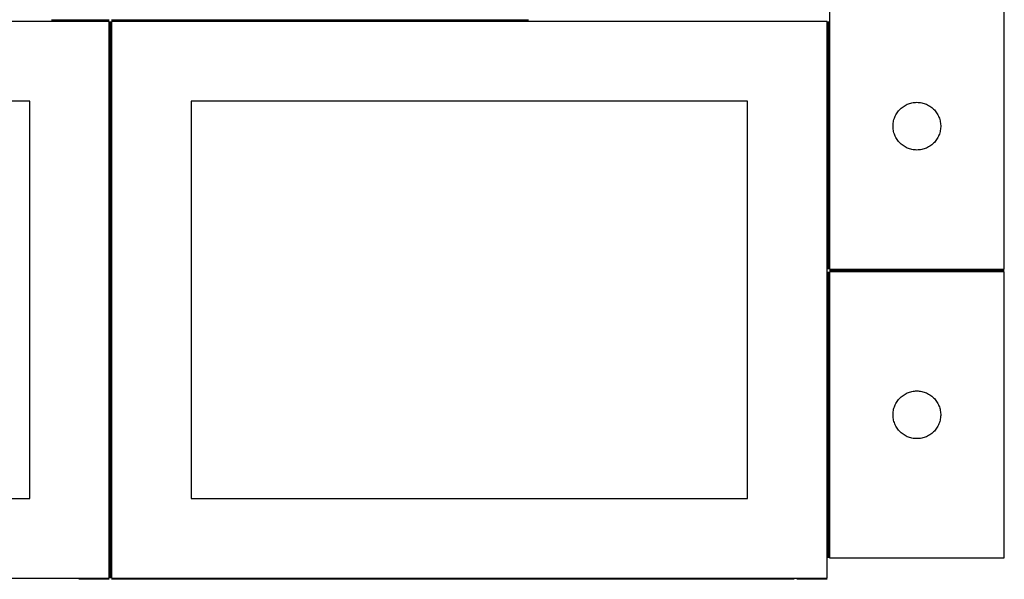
# Model space of a CAD drawing. Header units: millimetres. Extents: x 7 to 1493, y 7 to 2993.
# Tile 8 of 13: x 872 to 1492, y 1763 to 2115. Entities that reach past the tile are written whole.
import ezdxf

# ---------------------------------------------------------------- set-up
doc = ezdxf.new("R2010")
doc.units = ezdxf.units.MM
doc.layers.add('COMMON', color=5, linetype='CONTINUOUS', true_color=0x0000ff)
doc.layers.add('CUT', color=7, linetype='CONTINUOUS', true_color=0x000000)

msp = doc.modelspace()

# ---------------------------------------------------------------- linework, layer by layer
at = {"layer": 'COMMON'}
for p, q in [((928.633958, 2114.873916), (892.269282, 2114.873916)), ((929.383959, 1764.123915), (929.383959, 2114.123915)), ((1192.269282, 2114.873916), (930.133959, 2114.873916)), ((1380.883959, 2114.123915), (1380.883959, 1958.304593)), ((1491.63396, 1957.554593), (1381.63396, 1957.554593)), ((1380.883959, 1956.804592), (1380.883959, 1776.804592)), ((928.633958, 1763.373915), (909.549609, 1763.373915)), ((1359.549609, 1763.373915), (930.133959, 1763.373915)), ((1380.133959, 1763.373915), (1361.04961, 1763.373915))]:
    msp.add_line(p, q, dxfattribs=at)
at = {"layer": 'CUT'}
for p, q in [((1381.63396, 2138.304593), (1381.63396, 1958.304593)), ((1491.63396, 1958.304593), (1491.63396, 2138.304593)), ((928.633958, 2114.123915), (478.633958, 2114.123915)), ((928.633958, 1764.123915), (928.633958, 2114.123915)), ((1380.133959, 2114.123915), (930.133959, 2114.123915)), ((930.133959, 2114.123915), (930.133959, 1764.123915)), ((1380.133959, 1764.123915), (1380.133959, 2114.123915)), ((878.633958, 2064.123915), (528.633958, 2064.123915)), ((878.633958, 1814.123915), (878.633958, 2064.123915)), ((1330.133959, 2064.123915), (980.133959, 2064.123915)), ((980.133959, 2064.123915), (980.133959, 1814.123915)), ((1330.133959, 1814.123915), (1330.133959, 2064.123915)), ((1431.342678, 2062.340345), (1432.072237, 2062.594123)), ((1432.072237, 2062.594123), (1432.813893, 2062.810008)), ((1432.813893, 2062.810008), (1433.565679, 2062.987428)), ((1433.565679, 2062.987428), (1434.325601, 2063.125911)), ((1434.325601, 2063.125911), (1435.091645, 2063.225091)), ((1435.091645, 2063.225091), (1435.861778, 2063.284704)), ((1435.861778, 2063.284704), (1436.63396, 2063.304593)), ((1436.63396, 2063.304593), (1437.406141, 2063.284704)), ((1437.406141, 2063.284704), (1438.176275, 2063.225091)), ((1438.176275, 2063.225091), (1438.942318, 2063.125911)), ((1438.942318, 2063.125911), (1439.702241, 2062.987428)), ((1439.702241, 2062.987428), (1440.454026, 2062.810008)), ((1440.454026, 2062.810008), (1441.195682, 2062.594123)), ((1441.195682, 2062.594123), (1441.925241, 2062.340345)), ((1423.77424, 2056.026485), (1424.188804, 2056.678248)), ((1424.188804, 2056.678248), (1424.636371, 2057.307807)), ((1424.636371, 2057.307807), (1425.115753, 2057.91349)), ((1425.115753, 2057.91349), (1425.625679, 2058.493693)), ((1425.625679, 2058.493693), (1426.164797, 2059.046875)), ((1426.164797, 2059.046875), (1426.731678, 2059.571572)), ((1426.731678, 2059.571572), (1427.324817, 2060.06639)), ((1427.324817, 2060.06639), (1427.942643, 2060.530018)), ((1427.942643, 2060.530018), (1428.583517, 2060.961226)), ((1428.583517, 2060.961226), (1429.245739, 2061.358871)), ((1429.245739, 2061.358871), (1429.927553, 2061.721899)), ((1429.927553, 2061.721899), (1430.627151, 2062.049346)), ((1430.627151, 2062.049346), (1431.342678, 2062.340345)), ((1441.925241, 2062.340345), (1442.640768, 2062.049346)), ((1442.640768, 2062.049346), (1443.340366, 2061.721899)), ((1443.340366, 2061.721899), (1444.022181, 2061.358871)), ((1444.022181, 2061.358871), (1444.684402, 2060.961226)), ((1444.684402, 2060.961226), (1445.325276, 2060.530018)), ((1445.325276, 2060.530018), (1445.943102, 2060.06639)), ((1445.943102, 2060.06639), (1446.536241, 2059.571572)), ((1446.536241, 2059.571572), (1447.103122, 2059.046875)), ((1447.103122, 2059.046875), (1447.64224, 2058.493693)), ((1447.64224, 2058.493693), (1448.152166, 2057.91349)), ((1448.152166, 2057.91349), (1448.631548, 2057.307807)), ((1448.631548, 2057.307807), (1449.079115, 2056.678248)), ((1449.079115, 2056.678248), (1449.493679, 2056.026485)), ((1421.678697, 2049.462224), (1421.758119, 2050.230568)), ((1421.758119, 2050.230568), (1421.87699, 2050.993804)), ((1421.87699, 2050.993804), (1422.034994, 2051.749909)), ((1422.034994, 2051.749909), (1422.231711, 2052.496877)), ((1422.231711, 2052.496877), (1422.466621, 2053.232728)), ((1422.466621, 2053.232728), (1422.7391, 2053.955511)), ((1422.7391, 2053.955511), (1423.048426, 2054.663308)), ((1423.048426, 2054.663308), (1423.393778, 2055.354244)), ((1423.393778, 2055.354244), (1423.77424, 2056.026485)), ((1449.493679, 2056.026485), (1449.874142, 2055.354244)), ((1449.874142, 2055.354244), (1450.219494, 2054.663308)), ((1450.219494, 2054.663308), (1450.528819, 2053.955511)), ((1450.528819, 2053.955511), (1450.801298, 2053.232728)), ((1450.801298, 2053.232728), (1451.036208, 2052.496877)), ((1451.036208, 2052.496877), (1451.232925, 2051.749909)), ((1451.232925, 2051.749909), (1451.390929, 2050.993804)), ((1451.390929, 2050.993804), (1451.5098, 2050.230568)), ((1451.5098, 2050.230568), (1451.589222, 2049.462224)), ((1421.638933, 2048.690811), (1421.678697, 2049.462224)), ((1421.638933, 2047.918374), (1421.638933, 2048.690811)), ((1421.678697, 2047.146961), (1421.638933, 2047.918374)), ((1421.758119, 2046.378617), (1421.678697, 2047.146961)), ((1421.87699, 2045.615381), (1421.758119, 2046.378617)), ((1422.034994, 2044.859276), (1421.87699, 2045.615381)), ((1422.231711, 2044.112308), (1422.034994, 2044.859276)), ((1422.466621, 2043.376457), (1422.231711, 2044.112308)), ((1451.036208, 2044.112308), (1450.801298, 2043.376457)), ((1451.232925, 2044.859276), (1451.036208, 2044.112308)), ((1451.390929, 2045.615381), (1451.232925, 2044.859276)), ((1451.5098, 2046.378617), (1451.390929, 2045.615381)), ((1451.589222, 2047.146961), (1451.5098, 2046.378617)), ((1451.589222, 2049.462224), (1451.628987, 2048.690811)), ((1451.628987, 2047.918374), (1451.589222, 2047.146961)), ((1451.628987, 2048.690811), (1451.628987, 2047.918374)), ((1422.7391, 2042.653674), (1422.466621, 2043.376457)), ((1423.048426, 2041.945877), (1422.7391, 2042.653674)), ((1423.393778, 2041.254941), (1423.048426, 2041.945877)), ((1423.77424, 2040.582701), (1423.393778, 2041.254941)), ((1424.188804, 2039.930937), (1423.77424, 2040.582701)), ((1424.636371, 2039.301378), (1424.188804, 2039.930937)), ((1425.115753, 2038.695695), (1424.636371, 2039.301378)), ((1425.625679, 2038.115492), (1425.115753, 2038.695695)), ((1426.164797, 2037.56231), (1425.625679, 2038.115492)), ((1447.64224, 2038.115492), (1447.103122, 2037.56231)), ((1448.152166, 2038.695695), (1447.64224, 2038.115492)), ((1448.631548, 2039.301378), (1448.152166, 2038.695695)), ((1449.079115, 2039.930937), (1448.631548, 2039.301378)), ((1449.493679, 2040.582701), (1449.079115, 2039.930937)), ((1449.874142, 2041.254941), (1449.493679, 2040.582701)), ((1450.219494, 2041.945877), (1449.874142, 2041.254941)), ((1450.528819, 2042.653674), (1450.219494, 2041.945877)), ((1450.801298, 2043.376457), (1450.528819, 2042.653674)), ((1426.731678, 2037.037614), (1426.164797, 2037.56231)), ((1427.324817, 2036.542795), (1426.731678, 2037.037614)), ((1427.942643, 2036.079167), (1427.324817, 2036.542795)), ((1428.583517, 2035.647959), (1427.942643, 2036.079167)), ((1429.245739, 2035.250314), (1428.583517, 2035.647959)), ((1429.927553, 2034.887286), (1429.245739, 2035.250314)), ((1430.627151, 2034.559839), (1429.927553, 2034.887286)), ((1431.342678, 2034.26884), (1430.627151, 2034.559839)), ((1432.072237, 2034.015062), (1431.342678, 2034.26884)), ((1432.813893, 2033.799177), (1432.072237, 2034.015062)), ((1433.565679, 2033.621757), (1432.813893, 2033.799177)), ((1434.325601, 2033.483274), (1433.565679, 2033.621757)), ((1435.091645, 2033.384094), (1434.325601, 2033.483274)), ((1435.861778, 2033.324481), (1435.091645, 2033.384094)), ((1436.63396, 2033.304593), (1435.861778, 2033.324481)), ((1437.406141, 2033.324481), (1436.63396, 2033.304593)), ((1438.176275, 2033.384094), (1437.406141, 2033.324481)), ((1438.942318, 2033.483274), (1438.176275, 2033.384094)), ((1439.702241, 2033.621757), (1438.942318, 2033.483274)), ((1440.454026, 2033.799177), (1439.702241, 2033.621757)), ((1441.195682, 2034.015062), (1440.454026, 2033.799177)), ((1441.925241, 2034.26884), (1441.195682, 2034.015062)), ((1442.640768, 2034.559839), (1441.925241, 2034.26884)), ((1443.340366, 2034.887286), (1442.640768, 2034.559839)), ((1444.022181, 2035.250314), (1443.340366, 2034.887286)), ((1444.684402, 2035.647959), (1444.022181, 2035.250314)), ((1445.325276, 2036.079167), (1444.684402, 2035.647959)), ((1445.943102, 2036.542795), (1445.325276, 2036.079167)), ((1446.536241, 2037.037614), (1445.943102, 2036.542795)), ((1447.103122, 2037.56231), (1446.536241, 2037.037614)), ((1381.63396, 1958.304593), (1491.63396, 1958.304593)), ((1381.63396, 1956.804592), (1381.63396, 1776.804592)), ((1491.63396, 1956.804592), (1381.63396, 1956.804592)), ((1491.63396, 1776.804592), (1491.63396, 1956.804592)), ((1425.115753, 1876.413489), (1425.625679, 1876.993692)), ((1425.625679, 1876.993692), (1426.164797, 1877.546874)), ((1426.164797, 1877.546874), (1426.731678, 1878.071571)), ((1426.731678, 1878.071571), (1427.324817, 1878.566389)), ((1427.324817, 1878.566389), (1427.942643, 1879.030017)), ((1427.942643, 1879.030017), (1428.583517, 1879.461225)), ((1428.583517, 1879.461225), (1429.245739, 1879.85887)), ((1429.245739, 1879.85887), (1429.927553, 1880.221898)), ((1429.927553, 1880.221898), (1430.627151, 1880.549345)), ((1430.627151, 1880.549345), (1431.342678, 1880.840344)), ((1431.342678, 1880.840344), (1432.072237, 1881.094122)), ((1432.072237, 1881.094122), (1432.813893, 1881.310007)), ((1432.813893, 1881.310007), (1433.565679, 1881.487427)), ((1433.565679, 1881.487427), (1434.325601, 1881.62591)), ((1434.325601, 1881.62591), (1435.091645, 1881.72509)), ((1435.091645, 1881.72509), (1435.861778, 1881.784703)), ((1435.861778, 1881.784703), (1436.63396, 1881.804592)), ((1436.63396, 1881.804592), (1437.406141, 1881.784703)), ((1437.406141, 1881.784703), (1438.176275, 1881.72509)), ((1438.176275, 1881.72509), (1438.942318, 1881.62591)), ((1438.942318, 1881.62591), (1439.702241, 1881.487427)), ((1439.702241, 1881.487427), (1440.454026, 1881.310007)), ((1440.454026, 1881.310007), (1441.195682, 1881.094122)), ((1441.195682, 1881.094122), (1441.925241, 1880.840344)), ((1441.925241, 1880.840344), (1442.640768, 1880.549345)), ((1442.640768, 1880.549345), (1443.340366, 1880.221898)), ((1443.340366, 1880.221898), (1444.022181, 1879.85887)), ((1444.022181, 1879.85887), (1444.684402, 1879.461225)), ((1444.684402, 1879.461225), (1445.325276, 1879.030017)), ((1445.325276, 1879.030017), (1445.943102, 1878.566389)), ((1445.943102, 1878.566389), (1446.536241, 1878.071571)), ((1446.536241, 1878.071571), (1447.103122, 1877.546874)), ((1447.103122, 1877.546874), (1447.64224, 1876.993692)), ((1447.64224, 1876.993692), (1448.152166, 1876.413489)), ((1422.034994, 1870.249908), (1422.231711, 1870.996876)), ((1422.231711, 1870.996876), (1422.466621, 1871.732727)), ((1422.466621, 1871.732727), (1422.7391, 1872.45551)), ((1422.7391, 1872.45551), (1423.048426, 1873.163307)), ((1423.048426, 1873.163307), (1423.393778, 1873.854243)), ((1423.393778, 1873.854243), (1423.77424, 1874.526484)), ((1423.77424, 1874.526484), (1424.188804, 1875.178247)), ((1424.188804, 1875.178247), (1424.636371, 1875.807806)), ((1424.636371, 1875.807806), (1425.115753, 1876.413489)), ((1448.152166, 1876.413489), (1448.631548, 1875.807806)), ((1448.631548, 1875.807806), (1449.079115, 1875.178247)), ((1449.079115, 1875.178247), (1449.493679, 1874.526484)), ((1449.493679, 1874.526484), (1449.874142, 1873.854243)), ((1449.874142, 1873.854243), (1450.219494, 1873.163307)), ((1450.219494, 1873.163307), (1450.528819, 1872.45551)), ((1450.528819, 1872.45551), (1450.801298, 1871.732727)), ((1450.801298, 1871.732727), (1451.036208, 1870.996876)), ((1451.036208, 1870.996876), (1451.232925, 1870.249908)), ((1421.638933, 1867.19081), (1421.678697, 1867.962223)), ((1421.638933, 1866.418373), (1421.638933, 1867.19081)), ((1421.678697, 1865.64696), (1421.638933, 1866.418373)), ((1421.678697, 1867.962223), (1421.758119, 1868.730567)), ((1421.758119, 1864.878616), (1421.678697, 1865.64696)), ((1421.758119, 1868.730567), (1421.87699, 1869.493803)), ((1421.87699, 1864.11538), (1421.758119, 1864.878616)), ((1421.87699, 1869.493803), (1422.034994, 1870.249908)), ((1451.232925, 1870.249908), (1451.390929, 1869.493803)), ((1451.390929, 1869.493803), (1451.5098, 1868.730567)), ((1451.5098, 1864.878616), (1451.390929, 1864.11538)), ((1451.5098, 1868.730567), (1451.589222, 1867.962223)), ((1451.589222, 1865.64696), (1451.5098, 1864.878616)), ((1451.589222, 1867.962223), (1451.628987, 1867.19081)), ((1451.628987, 1866.418373), (1451.589222, 1865.64696)), ((1451.628987, 1867.19081), (1451.628987, 1866.418373)), ((1422.034994, 1863.359275), (1421.87699, 1864.11538)), ((1422.231711, 1862.612307), (1422.034994, 1863.359275)), ((1422.466621, 1861.876456), (1422.231711, 1862.612307)), ((1422.7391, 1861.153673), (1422.466621, 1861.876456)), ((1423.048426, 1860.445876), (1422.7391, 1861.153673)), ((1423.393778, 1859.75494), (1423.048426, 1860.445876)), ((1423.77424, 1859.0827), (1423.393778, 1859.75494)), ((1424.188804, 1858.430936), (1423.77424, 1859.0827)), ((1424.636371, 1857.801377), (1424.188804, 1858.430936)), ((1449.079115, 1858.430936), (1448.631548, 1857.801377)), ((1449.493679, 1859.0827), (1449.079115, 1858.430936)), ((1449.874142, 1859.75494), (1449.493679, 1859.0827)), ((1450.219494, 1860.445876), (1449.874142, 1859.75494)), ((1450.528819, 1861.153673), (1450.219494, 1860.445876)), ((1450.801298, 1861.876456), (1450.528819, 1861.153673)), ((1451.036208, 1862.612307), (1450.801298, 1861.876456)), ((1451.232925, 1863.359275), (1451.036208, 1862.612307)), ((1451.390929, 1864.11538), (1451.232925, 1863.359275)), ((1425.115753, 1857.195694), (1424.636371, 1857.801377)), ((1425.625679, 1856.615491), (1425.115753, 1857.195694)), ((1426.164797, 1856.062309), (1425.625679, 1856.615491)), ((1426.731678, 1855.537613), (1426.164797, 1856.062309)), ((1427.324817, 1855.042794), (1426.731678, 1855.537613)), ((1427.942643, 1854.579166), (1427.324817, 1855.042794)), ((1428.583517, 1854.147958), (1427.942643, 1854.579166)), ((1429.245739, 1853.750313), (1428.583517, 1854.147958)), ((1429.927553, 1853.387285), (1429.245739, 1853.750313)), ((1430.627151, 1853.059838), (1429.927553, 1853.387285)), ((1431.342678, 1852.768839), (1430.627151, 1853.059838)), ((1432.072237, 1852.515061), (1431.342678, 1852.768839)), ((1432.813893, 1852.299176), (1432.072237, 1852.515061)), ((1433.565679, 1852.121756), (1432.813893, 1852.299176)), ((1434.325601, 1851.983273), (1433.565679, 1852.121756)), ((1435.091645, 1851.884093), (1434.325601, 1851.983273)), ((1435.861778, 1851.82448), (1435.091645, 1851.884093)), ((1438.176275, 1851.884093), (1437.406141, 1851.82448)), ((1438.942318, 1851.983273), (1438.176275, 1851.884093)), ((1439.702241, 1852.121756), (1438.942318, 1851.983273)), ((1440.454026, 1852.299176), (1439.702241, 1852.121756)), ((1441.195682, 1852.515061), (1440.454026, 1852.299176)), ((1441.925241, 1852.768839), (1441.195682, 1852.515061)), ((1442.640768, 1853.059838), (1441.925241, 1852.768839)), ((1443.340366, 1853.387285), (1442.640768, 1853.059838)), ((1444.022181, 1853.750313), (1443.340366, 1853.387285)), ((1444.684402, 1854.147958), (1444.022181, 1853.750313)), ((1445.325276, 1854.579166), (1444.684402, 1854.147958)), ((1445.943102, 1855.042794), (1445.325276, 1854.579166)), ((1446.536241, 1855.537613), (1445.943102, 1855.042794)), ((1447.103122, 1856.062309), (1446.536241, 1855.537613)), ((1447.64224, 1856.615491), (1447.103122, 1856.062309)), ((1448.152166, 1857.195694), (1447.64224, 1856.615491)), ((1448.631548, 1857.801377), (1448.152166, 1857.195694)), ((1436.63396, 1851.804592), (1435.861778, 1851.82448)), ((1437.406141, 1851.82448), (1436.63396, 1851.804592)), ((528.633958, 1814.123915), (878.633958, 1814.123915)), ((980.133959, 1814.123915), (1330.133959, 1814.123915)), ((1381.63396, 1776.804592), (1491.63396, 1776.804592)), ((478.633958, 1764.123915), (928.633958, 1764.123915)), ((930.133959, 1764.123915), (1380.133959, 1764.123915))]:
    msp.add_line(p, q, dxfattribs=at)

doc.saveas('drawing.dxf')
